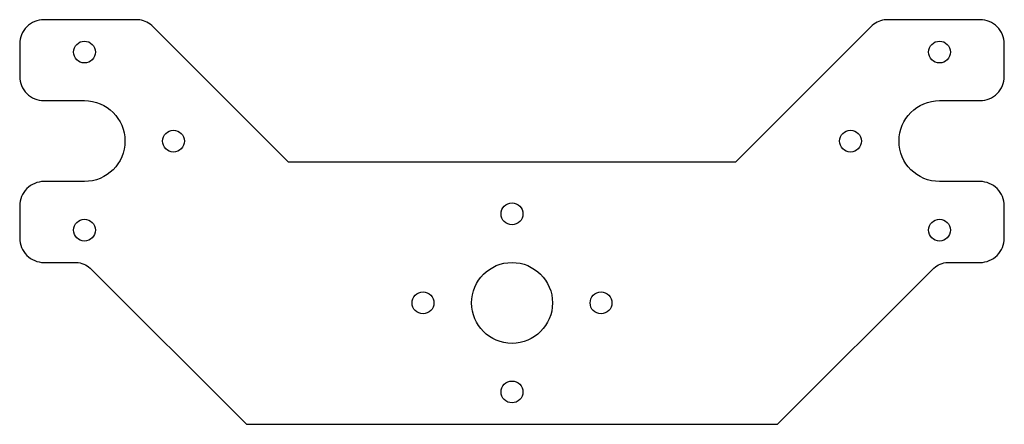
# Model space of a CAD drawing. Header units: millimetres. Extents: x -28 to 94, y 0 to 50.
import ezdxf

# ---------------------------------------------------------------- set-up
doc = ezdxf.new("R2010")
doc.units = ezdxf.units.MM

msp = doc.modelspace()

# ---------------------------------------------------------------- linework, layer by layer
msp.add_lwpolyline([(60.43, 32.38), (5.22, 32.38), (-11.7, 49.29, 0.170131), (-13.41, 50), (-25.01, 50, 0.414214), (-28.01, 47), (-28.01, 43, 0.414214), (-25.01, 40), (-20.01, 40, -1), (-20.01, 30), (-25.01, 30, 0.414214), (-28.01, 27), (-28.01, 23, 0.414214), (-25.01, 20), (-21.01, 20, -0.172677), (-19.31, 19.29), (0, 0), (65.65, 0), (84.96, 19.29, -0.172677), (86.66, 20), (90.66, 20, 0.414214), (93.66, 23), (93.66, 27, 0.414214), (90.66, 30), (85.66, 30, -1), (85.66, 40), (90.66, 40, 0.414214), (93.66, 43), (93.66, 47, 0.414214), (90.66, 50), (79.06, 50, 0.170131), (77.35, 49.29), (60.43, 32.38)], format="xyb", close=True)
for centre, radius in [((-20.01, 46), 1.35), ((85.66, 46), 1.35), ((-9.01, 35), 1.35), ((74.66, 35), 1.35), ((32.83, 26), 1.35), ((-20.01, 24), 1.35), ((85.66, 24), 1.35), ((32.83, 15), 5), ((21.83, 15), 1.35), ((43.83, 15), 1.35), ((32.83, 4), 1.35)]:
    msp.add_circle(centre, radius)

doc.saveas('drawing.dxf')
